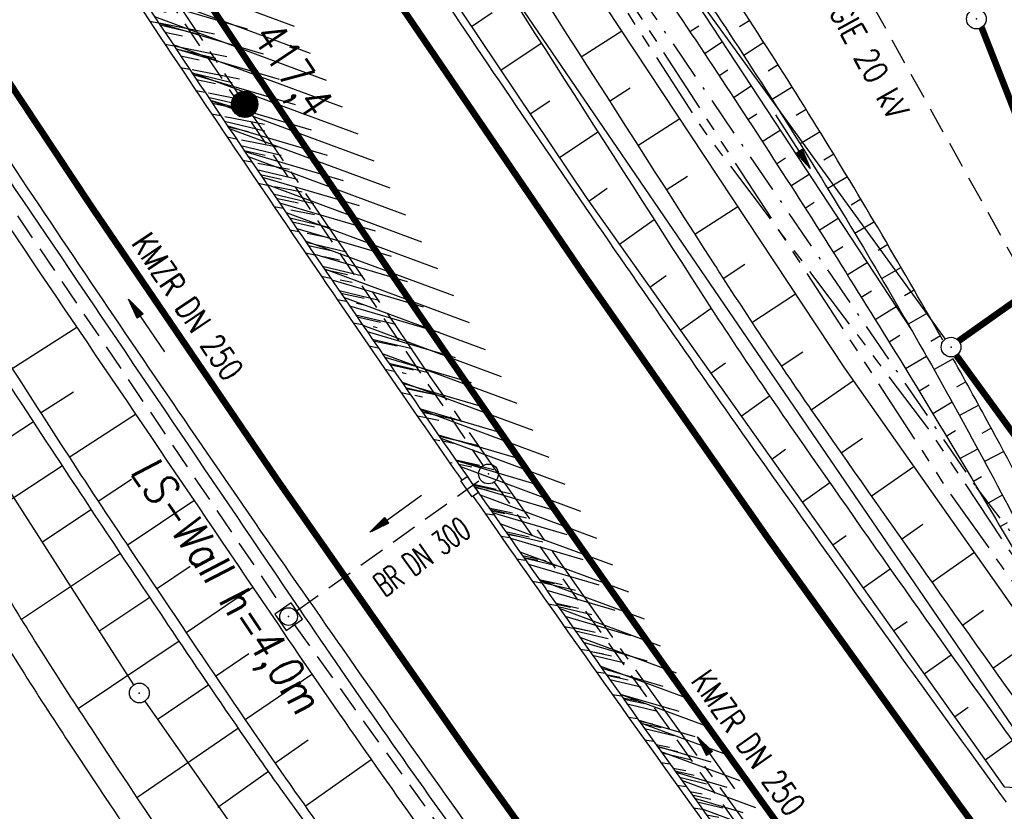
# Model space of a CAD drawing. Extents: x 447882 to 448688, y 437766 to 439043.
# Tile 21 of 121: x 448433 to 448507, y 438007 to 438067. Entities that reach past the tile are written whole.
import ezdxf
from ezdxf.enums import TextEntityAlignment as Align

# ---------------------------------------------------------------- set-up
doc = ezdxf.new("R2010")
doc.units = 0
doc.header["$LTSCALE"] = 2
doc.header["$MEASUREMENT"] = 0
for name, pattern in [('ACHSE', [5.5, 4, -0.5, 0.5, -0.5]), ('AUSGEZOGEN', [0]), ('BAB-FM2', [2.6, 1.5, -0.5, 0.1, -0.5]), ('GESTRICH-X2', [1.5, 1, -0.5]), ('PHANTOMX2', [5, 2.5, -0.5, 0.5, -0.5, 0.5, -0.5])]:
    doc.linetypes.add(name, pattern=pattern)
doc.layers.get('0').update_dxf_attribs({"linetype": 'AUSGEZOGEN'})
for name, color, linetype in [('212-GRENZL-BAB', 7, 'AUSGEZOGEN'), ('212-GRENZP-BAB', 7, 'AUSGEZOGEN'), ('ACHSETOP', 250, 'ACHSE'), ('BAB_FM', 5, 'BAB-FM2'), ('BOESCHG', 250, 'AUSGEZOGEN'), ('BW-SCHRIFT', 250, 'AUSGEZOGEN'), ('DURCHL', 200, 'GESTRICH-X2'), ('FBRTOP', 250, 'AUSGEZOGEN'), ('GRABEN', 250, 'AUSGEZOGEN'), ('HEKT_B', 250, 'CONTINUOUS'), ('KANAL', 7, 'GESTRICH-X2'), ('Lichtwellenleiter COLT', 46, 'PHANTOMX2'), ('Lichtwellenleiter GLH', 46, 'PHANTOMX2'), ('MULDE', 250, 'AUSGEZOGEN'), ('PFEIL', 7, 'CONTINUOUS'), ('PFEILTOP', 200, 'AUSGEZOGEN'), ('SCHLITZRINNE', 200, 'AUSGEZOGEN'), ('SCHSYMBOL', 200, 'AUSGEZOGEN'), ('STROMLTG', 4, 'AUSGEZOGEN'), ('TEXTO', 4, 'CONTINUOUS')]:
    doc.layers.add(name, color=color, linetype=linetype)
doc.styles.add('ROMANS', font='romans.shx', dxfattribs={"width": 0.8})

# ---------------------------------------------------------------- blocks, each defined once
blk = doc.blocks.new('*X15')
at = {"color": 0}
for p, q in [((212.234, 257.394), (213.242, 258.402)), ((212.236, 257.466), (213.169, 258.4)), ((212.237, 257.326), (213.31, 258.399)), ((212.244, 257.262), (213.373, 258.392)), ((212.244, 257.545), (213.09, 258.391)), ((212.254, 257.202), (213.434, 258.381)), ((212.261, 257.633), (213.003, 258.375)), ((212.268, 257.145), (213.491, 258.368)), ((212.284, 257.09), (213.545, 258.351)), ((212.29, 257.732), (212.903, 258.346)), ((212.303, 257.038), (213.597, 258.333)), ((212.324, 256.988), (213.647, 258.312)), ((212.343, 257.856), (212.779, 258.293)), ((212.347, 256.941), (213.694, 258.288)), ((212.372, 256.895), (213.74, 258.263)), ((212.399, 256.852), (213.783, 258.236)), ((212.428, 256.81), (213.825, 258.207)), ((212.459, 256.77), (213.865, 258.176)), ((212.492, 256.732), (213.903, 258.143)), ((212.526, 256.696), (213.939, 258.109)), ((212.563, 256.662), (213.974, 258.073)), ((212.601, 256.629), (214.006, 258.035)), ((212.64, 256.598), (214.037, 257.995)), ((212.682, 256.569), (214.066, 257.953)), ((212.726, 256.542), (214.093, 257.91)), ((212.771, 256.517), (214.119, 257.864)), ((212.819, 256.493), (214.142, 257.817)), ((212.868, 256.472), (214.163, 257.767)), ((212.92, 256.454), (214.182, 257.715)), ((212.975, 256.437), (214.198, 257.661)), ((213.032, 256.424), (214.211, 257.603)), ((213.092, 256.414), (214.222, 257.543)), ((213.156, 256.407), (214.229, 257.479)), ((213.224, 256.404), (214.232, 257.412)), ((213.296, 256.406), (214.23, 257.339)), ((213.375, 256.414), (214.222, 257.26)), ((213.463, 256.43), (214.205, 257.173)), ((213.563, 256.46), (214.176, 257.073)), ((213.686, 256.512), (214.123, 256.949))]:
    blk.add_line(p, q, dxfattribs=at)
blk = doc.blocks.new('SRMAST2')
at = {"color": 0}
blk.add_circle((0, 0), 0.999, dxfattribs=at)
blk.add_point((0, 0), dxfattribs=at)
blk.add_blockref('*X15', (-213.233, -257.403))
blk = doc.blocks.new('20')
blk.add_lwpolyline([(-0.754, -0.751), (0.754, -0.751), (0.754, 0.75), (-0.754, 0.75)], close=True)
blk.add_circle((0, 0), 0.676)
blk.add_point((0, 0))
blk = doc.blocks.new('PFEIL2')
at = {"color": 0}
for p, q in [((0.88, 0.002), (-2.401, -0.012)), ((0.881, -0.271), (0.879, 0.276)), ((0.879, 0.276), (2.429, 0.009)), ((0.911, 0.27), (0.879, 0.265)), ((0.965, 0.261), (0.879, 0.246)), ((1.019, 0.252), (0.879, 0.228)), ((1.073, 0.242), (0.879, 0.209)), ((1.127, 0.233), (0.879, 0.191)), ((1.181, 0.224), (0.879, 0.172)), ((1.235, 0.214), (0.879, 0.154)), ((1.289, 0.205), (0.879, 0.135)), ((1.343, 0.196), (0.879, 0.117)), ((1.397, 0.187), (0.879, 0.098)), ((1.451, 0.177), (0.879, 0.08)), ((1.505, 0.168), (0.879, 0.061)), ((1.559, 0.159), (0.88, 0.043)), ((1.613, 0.149), (0.88, 0.024)), ((1.668, 0.14), (0.88, 0.006)), ((1.722, 0.131), (0.88, -0.013)), ((1.776, 0.121), (0.88, -0.031)), ((1.83, 0.112), (0.88, -0.05)), ((1.884, 0.103), (0.88, -0.068)), ((1.938, 0.094), (0.88, -0.087)), ((1.992, 0.084), (0.88, -0.105)), ((2.046, 0.075), (0.88, -0.124)), ((2.1, 0.066), (0.88, -0.142)), ((2.154, 0.056), (0.88, -0.161)), ((2.208, 0.047), (0.88, -0.179)), ((2.262, 0.038), (0.881, -0.198)), ((2.316, 0.029), (0.881, -0.216)), ((2.37, 0.019), (0.881, -0.235)), ((2.424, 0.01), (0.881, -0.253)), ((2.429, 0.009), (0.881, -0.271))]:
    blk.add_line(p, q, dxfattribs=at)
blk = doc.blocks.new('GST')
at = {"color": 0}
blk.add_circle((0, 0), 0.75, dxfattribs=at)
blk.add_point((0, 0), dxfattribs=at)

msp = doc.modelspace()

# ---------------------------------------------------------------- hatches: boundary and pattern name
at = {"layer": 'SCHLITZRINNE'}
h = msp.add_hatch(dxfattribs=at)
h.set_pattern_fill('_USER', color=256, scale=1.5, angle=45, style=0, pattern_type=0)
h.set_pattern_definition([(339.6988, (448289.4614, 438343.1231), (0.5204327, 1.4068226), [])])
edge = h.paths.add_edge_path()
edge.add_arc((449904.241, 439087.127), 1777.856, 203.318125, 203.482666)
edge.add_arc((450830.09, 439489.365), 2787.308, 203.482666, 203.768673)
edge.add_arc((449457.11, 438884.705), 1287.078, 203.768673, 204.197754)
edge.add_arc((451276.919, 439702.474), 3282.184, 204.197754, 204.466449)
edge.add_arc((449906.006, 439078.682), 1776.024, 204.466449, 205.272973)
edge.add_arc((449910.816, 439080.953), 1781.344, 205.272973, 206.078292)
edge.add_arc((451264.489, 439743.474), 3288.448, 206.078292, 206.346738)
edge.add_arc((449467.425, 438853.485), 1283.076, 206.346738, 206.776498)
edge.add_arc((450802.564, 439527.226), 2778.577, 206.776498, 207.063192)
edge.add_arc((449911.383, 439071.907), 1777.817, 207.063191, 207.421606)
edge.add_arc((450110.431, 439175.179), 2002.061, 207.421606, 207.779675)
edge.add_arc((450110.948, 439175.452), 2002.646, 207.779675, 208.137692)
edge.add_arc((450111.73, 439175.87), 2003.533, 208.137692, 208.495408)
edge.add_arc((450113.785, 439176.985), 2005.87, 208.495408, 208.852916)
edge.add_arc((450109.179, 439174.448), 2000.613, 208.852916, 209.211314)
edge.add_arc((450108.358, 439173.989), 1999.672, 209.211314, 209.569796)
edge.add_arc((450107.203, 439173.333), 1998.343, 209.569796, 209.928803)
edge.add_arc((450102.314, 439170.519), 1992.703, 209.928803, 210.288319)
edge.add_arc((450111.316, 439175.777), 2003.127, 210.288319, 210.645775)
edge.add_arc((450119.743, 439180.769), 2012.922, 210.645775, 211.002361)
edge.add_arc((450119.644, 439180.71), 2012.806, 211.002361, 211.359165)
edge.add_arc((450107.59, 439173.364), 1998.691, 211.359165, 211.717226)
edge.add_arc((450101.479, 439169.587), 1991.506, 211.717226, 212.076564)
edge.add_arc((450113.556, 439177.156), 2005.759, 212.076564, 212.434624)
edge.add_arc((450112.626, 439176.565), 2004.657, 212.434624, 212.79251)
edge.add_arc((450107.744, 439173.42), 1998.85, 212.79251, 213.150917)
edge.add_arc((450108.762, 439174.085), 2000.066, 213.150917, 213.509547)
edge.add_arc((450105.418, 439171.871), 1996.056, 213.509547, 213.868537)
edge.add_arc((450110.46, 439175.254), 2002.127, 213.868537, 214.225936)
edge.add_arc((450122.838, 439183.675), 2017.098, 214.225936, 214.582007)
edge.add_arc((450116.672, 439179.424), 2009.609, 214.582007, 214.939825)
edge.add_arc((450097.028, 439165.7), 1985.645, 214.939825, 215.299796)
edge.add_arc((450097.522, 439166.05), 1986.251, 215.299796, 215.6597)
edge.add_arc((450116.045, 439179.34), 2009.049, 215.6597, 216.017557)
edge.add_arc((450123.924, 439185.069), 2018.791, 216.017557, 216.373476)
edge.add_arc((450109.338, 439174.325), 2000.675, 216.373476, 216.722463)
edge.add_arc((451276.919, 439702.474), 3282.684, 204.280788, 204.466449)
edge.add_arc((449906.006, 439078.682), 1776.524, 204.466449, 205.272973)
edge.add_arc((449910.816, 439080.953), 1781.844, 205.272973, 206.01164)
h = msp.add_hatch(dxfattribs=at)
h.set_pattern_fill('_USER', color=256, scale=1.5, angle=45, style=0, pattern_type=0)
h.set_pattern_definition([(343.61786, (448348.5706, 438224.3388), (0.423064, 1.439103), [])])
edge = h.paths.add_edge_path()
edge.add_arc((449904.241, 439087.127), 1777.856, 203.318125, 203.482666)
edge.add_arc((450830.09, 439489.365), 2787.308, 203.482666, 203.768673)
edge.add_arc((449457.11, 438884.705), 1287.078, 203.768673, 204.197754)
edge.add_arc((451276.919, 439702.474), 3282.184, 204.197754, 204.466449)
edge.add_arc((449906.006, 439078.682), 1776.024, 204.466449, 205.272973)
edge.add_arc((449910.816, 439080.953), 1781.344, 205.272973, 206.078292)
edge.add_arc((451264.489, 439743.474), 3288.448, 206.078292, 206.346738)
edge.add_arc((449467.425, 438853.485), 1283.076, 206.346738, 206.776498)
edge.add_arc((450802.564, 439527.226), 2778.577, 206.776498, 207.063192)
edge.add_arc((449911.383, 439071.907), 1777.817, 207.063191, 207.421606)
edge.add_arc((450110.431, 439175.179), 2002.061, 207.421606, 207.779675)
edge.add_arc((450110.948, 439175.452), 2002.646, 207.779675, 208.137692)
edge.add_arc((450111.73, 439175.87), 2003.533, 208.137692, 208.495408)
edge.add_arc((450113.785, 439176.985), 2005.87, 208.495408, 208.852916)
edge.add_arc((450109.179, 439174.448), 2000.613, 208.852916, 209.211314)
edge.add_arc((450108.358, 439173.989), 1999.672, 209.211314, 209.569796)
edge.add_arc((450107.203, 439173.333), 1998.343, 209.569796, 209.928803)
edge.add_arc((450102.314, 439170.519), 1992.703, 209.928803, 210.288319)
edge.add_arc((450111.316, 439175.777), 2003.127, 210.288319, 210.645775)
edge.add_arc((450119.743, 439180.769), 2012.922, 210.645775, 211.002361)
edge.add_arc((450119.644, 439180.71), 2012.806, 211.002361, 211.359165)
edge.add_arc((450107.59, 439173.364), 1998.691, 211.359165, 211.717226)
edge.add_arc((450101.479, 439169.587), 1991.506, 211.717226, 212.076564)
edge.add_arc((450113.556, 439177.156), 2005.759, 212.076564, 212.434624)
edge.add_arc((450112.626, 439176.565), 2004.657, 212.434624, 212.79251)
edge.add_arc((450107.744, 439173.42), 1998.85, 212.79251, 213.150917)
edge.add_arc((450108.762, 439174.085), 2000.066, 213.150917, 213.509547)
edge.add_arc((450105.418, 439171.871), 1996.056, 213.509547, 213.868537)
edge.add_arc((450110.46, 439175.254), 2002.127, 213.868537, 214.225936)
edge.add_arc((450122.838, 439183.675), 2017.098, 214.225936, 214.582007)
edge.add_arc((450116.672, 439179.424), 2009.609, 214.582007, 214.939825)
edge.add_arc((450097.028, 439165.7), 1985.645, 214.939825, 215.299796)
edge.add_arc((450097.522, 439166.05), 1986.251, 215.299796, 215.6597)
edge.add_arc((450116.045, 439179.34), 2009.049, 215.6597, 216.017557)
edge.add_arc((450123.924, 439185.069), 2018.791, 216.017557, 216.373476)
edge.add_arc((450109.338, 439174.325), 2000.675, 216.373476, 216.722463)
edge.add_arc((450110.431, 439175.179), 2002.561, 207.683894, 207.779675)
edge.add_arc((450110.948, 439175.452), 2003.146, 207.779675, 208.137692)
edge.add_arc((450111.73, 439175.87), 2004.033, 208.137692, 208.495408)
edge.add_arc((450113.785, 439176.985), 2006.37, 208.495408, 208.852916)
edge.add_arc((450109.179, 439174.448), 2001.113, 208.852916, 209.211314)
edge.add_arc((450108.358, 439173.989), 2000.172, 209.211314, 209.369037)
h = msp.add_hatch(dxfattribs=at)
h.set_pattern_fill('_USER,_O', color=256, scale=1.5, angle=45, pattern_type=0)
h.set_pattern_definition([(346.6471, (448402.703, 438130.2319), (0.3464215, 1.459449), [])])
edge = h.paths.add_edge_path()
edge.add_arc((449904.241, 439087.127), 1777.856, 203.318125, 203.482666)
edge.add_arc((450830.09, 439489.365), 2787.308, 203.482666, 203.768673)
edge.add_arc((449457.11, 438884.705), 1287.078, 203.768673, 204.197754)
edge.add_arc((451276.919, 439702.474), 3282.184, 204.197754, 204.466449)
edge.add_arc((449906.006, 439078.682), 1776.024, 204.466449, 205.272973)
edge.add_arc((449910.816, 439080.953), 1781.344, 205.272973, 206.078292)
edge.add_arc((451264.489, 439743.474), 3288.448, 206.078292, 206.346738)
edge.add_arc((449467.425, 438853.485), 1283.076, 206.346738, 206.776498)
edge.add_arc((450802.564, 439527.226), 2778.577, 206.776498, 207.063192)
edge.add_arc((449911.383, 439071.907), 1777.817, 207.063191, 207.421606)
edge.add_arc((450110.431, 439175.179), 2002.061, 207.421606, 207.779675)
edge.add_arc((450110.948, 439175.452), 2002.646, 207.779675, 208.137692)
edge.add_arc((450111.73, 439175.87), 2003.533, 208.137692, 208.495408)
edge.add_arc((450113.785, 439176.985), 2005.87, 208.495408, 208.852916)
edge.add_arc((450109.179, 439174.448), 2000.613, 208.852916, 209.211314)
edge.add_arc((450108.358, 439173.989), 1999.672, 209.211314, 209.569796)
edge.add_arc((450107.203, 439173.333), 1998.343, 209.569796, 209.928803)
edge.add_arc((450102.314, 439170.519), 1992.703, 209.928803, 210.288319)
edge.add_arc((450111.316, 439175.777), 2003.127, 210.288319, 210.645775)
edge.add_arc((450119.743, 439180.769), 2012.922, 210.645775, 211.002361)
edge.add_arc((450119.644, 439180.71), 2012.806, 211.002361, 211.359165)
edge.add_arc((450107.59, 439173.364), 1998.691, 211.359165, 211.717226)
edge.add_arc((450101.479, 439169.587), 1991.506, 211.717226, 212.076564)
edge.add_arc((450113.556, 439177.156), 2005.759, 212.076564, 212.434624)
edge.add_arc((450112.626, 439176.565), 2004.657, 212.434624, 212.79251)
edge.add_arc((450107.744, 439173.42), 1998.85, 212.79251, 213.150917)
edge.add_arc((450108.762, 439174.085), 2000.066, 213.150917, 213.509547)
edge.add_arc((450105.418, 439171.871), 1996.056, 213.509547, 213.868537)
edge.add_arc((450110.46, 439175.254), 2002.127, 213.868537, 214.225936)
edge.add_arc((450122.838, 439183.675), 2017.098, 214.225936, 214.582007)
edge.add_arc((450116.672, 439179.424), 2009.609, 214.582007, 214.939825)
edge.add_arc((450097.028, 439165.7), 1985.645, 214.939825, 215.299796)
edge.add_arc((450097.522, 439166.05), 1986.251, 215.299796, 215.6597)
edge.add_arc((450116.045, 439179.34), 2009.049, 215.6597, 216.017557)
edge.add_arc((450123.924, 439185.069), 2018.791, 216.017557, 216.373476)
edge.add_arc((450109.338, 439174.325), 2000.675, 216.373476, 216.722463)
edge.add_arc((450119.644, 439180.71), 2013.306, 211.128908, 211.359165)
edge.add_arc((450107.59, 439173.364), 1999.191, 211.359165, 211.717226)
edge.add_arc((450101.479, 439169.587), 1992.006, 211.717226, 212.076564)
edge.add_arc((450113.556, 439177.156), 2006.259, 212.076564, 212.234447)
h = msp.add_hatch(dxfattribs=at)
h.set_pattern_fill('_USER,_O', color=256, scale=1.5, angle=45, pattern_type=0)
h.set_pattern_definition([(347.6119, (448421.49, 438100.1306), (0.321798, 1.4650754), [])])
edge = h.paths.add_edge_path()
edge.add_arc((449904.241, 439087.127), 1777.856, 203.318125, 203.482666)
edge.add_arc((450830.09, 439489.365), 2787.308, 203.482666, 203.768673)
edge.add_arc((449457.11, 438884.705), 1287.078, 203.768673, 204.197754)
edge.add_arc((451276.919, 439702.474), 3282.184, 204.197754, 204.466449)
edge.add_arc((449906.006, 439078.682), 1776.024, 204.466449, 205.272973)
edge.add_arc((449910.816, 439080.953), 1781.344, 205.272973, 206.078292)
edge.add_arc((451264.489, 439743.474), 3288.448, 206.078292, 206.346738)
edge.add_arc((449467.425, 438853.485), 1283.076, 206.346738, 206.776498)
edge.add_arc((450802.564, 439527.226), 2778.577, 206.776498, 207.063192)
edge.add_arc((449911.383, 439071.907), 1777.817, 207.063191, 207.421606)
edge.add_arc((450110.431, 439175.179), 2002.061, 207.421606, 207.779675)
edge.add_arc((450110.948, 439175.452), 2002.646, 207.779675, 208.137692)
edge.add_arc((450111.73, 439175.87), 2003.533, 208.137692, 208.495408)
edge.add_arc((450113.785, 439176.985), 2005.87, 208.495408, 208.852916)
edge.add_arc((450109.179, 439174.448), 2000.613, 208.852916, 209.211314)
edge.add_arc((450108.358, 439173.989), 1999.672, 209.211314, 209.569796)
edge.add_arc((450107.203, 439173.333), 1998.343, 209.569796, 209.928803)
edge.add_arc((450102.314, 439170.519), 1992.703, 209.928803, 210.288319)
edge.add_arc((450111.316, 439175.777), 2003.127, 210.288319, 210.645775)
edge.add_arc((450119.743, 439180.769), 2012.922, 210.645775, 211.002361)
edge.add_arc((450119.644, 439180.71), 2012.806, 211.002361, 211.359165)
edge.add_arc((450107.59, 439173.364), 1998.691, 211.359165, 211.717226)
edge.add_arc((450101.479, 439169.587), 1991.506, 211.717226, 212.076564)
edge.add_arc((450113.556, 439177.156), 2005.759, 212.076564, 212.434624)
edge.add_arc((450112.626, 439176.565), 2004.657, 212.434624, 212.79251)
edge.add_arc((450107.744, 439173.42), 1998.85, 212.79251, 213.150917)
edge.add_arc((450108.762, 439174.085), 2000.066, 213.150917, 213.509547)
edge.add_arc((450105.418, 439171.871), 1996.056, 213.509547, 213.868537)
edge.add_arc((450110.46, 439175.254), 2002.127, 213.868537, 214.225936)
edge.add_arc((450122.838, 439183.675), 2017.098, 214.225936, 214.582007)
edge.add_arc((450116.672, 439179.424), 2009.609, 214.582007, 214.939825)
edge.add_arc((450097.028, 439165.7), 1985.645, 214.939825, 215.299796)
edge.add_arc((450097.522, 439166.05), 1986.251, 215.299796, 215.6597)
edge.add_arc((450116.045, 439179.34), 2009.049, 215.6597, 216.017557)
edge.add_arc((450123.924, 439185.069), 2018.791, 216.017557, 216.373476)
edge.add_arc((450109.338, 439174.325), 2000.675, 216.373476, 216.722463)
edge.add_arc((450113.556, 439177.156), 2006.259, 212.277367, 212.434624)
edge.add_arc((450112.626, 439176.565), 2005.157, 212.434624, 212.79251)
edge.add_arc((450107.744, 439173.42), 1999.35, 212.79251, 213.090756)
h = msp.add_hatch(dxfattribs=at)
h.set_pattern_fill('_USER,_O', color=256, scale=1.5, angle=45, pattern_type=0)
h.set_pattern_definition([(348.87313, (448443.181, 438066.7889), (0.289473, 1.4718034), [])])
edge = h.paths.add_edge_path()
edge.add_arc((449904.241, 439087.127), 1777.856, 203.318125, 203.482666)
edge.add_arc((450830.09, 439489.365), 2787.308, 203.482666, 203.768673)
edge.add_arc((449457.11, 438884.705), 1287.078, 203.768673, 204.197754)
edge.add_arc((451276.919, 439702.474), 3282.184, 204.197754, 204.466449)
edge.add_arc((449906.006, 439078.682), 1776.024, 204.466449, 205.272973)
edge.add_arc((449910.816, 439080.953), 1781.344, 205.272973, 206.078292)
edge.add_arc((451264.489, 439743.474), 3288.448, 206.078292, 206.346738)
edge.add_arc((449467.425, 438853.485), 1283.076, 206.346738, 206.776498)
edge.add_arc((450802.564, 439527.226), 2778.577, 206.776498, 207.063192)
edge.add_arc((449911.383, 439071.907), 1777.817, 207.063191, 207.421606)
edge.add_arc((450110.431, 439175.179), 2002.061, 207.421606, 207.779675)
edge.add_arc((450110.948, 439175.452), 2002.646, 207.779675, 208.137692)
edge.add_arc((450111.73, 439175.87), 2003.533, 208.137692, 208.495408)
edge.add_arc((450113.785, 439176.985), 2005.87, 208.495408, 208.852916)
edge.add_arc((450109.179, 439174.448), 2000.613, 208.852916, 209.211314)
edge.add_arc((450108.358, 439173.989), 1999.672, 209.211314, 209.569796)
edge.add_arc((450107.203, 439173.333), 1998.343, 209.569796, 209.928803)
edge.add_arc((450102.314, 439170.519), 1992.703, 209.928803, 210.288319)
edge.add_arc((450111.316, 439175.777), 2003.127, 210.288319, 210.645775)
edge.add_arc((450119.743, 439180.769), 2012.922, 210.645775, 211.002361)
edge.add_arc((450119.644, 439180.71), 2012.806, 211.002361, 211.359165)
edge.add_arc((450107.59, 439173.364), 1998.691, 211.359165, 211.717226)
edge.add_arc((450101.479, 439169.587), 1991.506, 211.717226, 212.076564)
edge.add_arc((450113.556, 439177.156), 2005.759, 212.076564, 212.434624)
edge.add_arc((450112.626, 439176.565), 2004.657, 212.434624, 212.79251)
edge.add_arc((450107.744, 439173.42), 1998.85, 212.79251, 213.150917)
edge.add_arc((450108.762, 439174.085), 2000.066, 213.150917, 213.509547)
edge.add_arc((450105.418, 439171.871), 1996.056, 213.509547, 213.868537)
edge.add_arc((450110.46, 439175.254), 2002.127, 213.868537, 214.225936)
edge.add_arc((450122.838, 439183.675), 2017.098, 214.225936, 214.582007)
edge.add_arc((450116.672, 439179.424), 2009.609, 214.582007, 214.939825)
edge.add_arc((450097.028, 439165.7), 1985.645, 214.939825, 215.299796)
edge.add_arc((450097.522, 439166.05), 1986.251, 215.299796, 215.6597)
edge.add_arc((450116.045, 439179.34), 2009.049, 215.6597, 216.017557)
edge.add_arc((450123.924, 439185.069), 2018.791, 216.017557, 216.373476)
edge.add_arc((450109.338, 439174.325), 2000.675, 216.373476, 216.722463)
edge.add_arc((450107.744, 439173.42), 1999.35, 213.133824, 213.150917)
edge.add_arc((450108.762, 439174.085), 2000.566, 213.150917, 213.509547)
edge.add_arc((450105.418, 439171.871), 1996.556, 213.509547, 213.868537)
edge.add_arc((450110.46, 439175.254), 2002.627, 213.868537, 214.225936)
edge.add_arc((450122.838, 439183.675), 2017.598, 214.225936, 214.582007)
edge.add_arc((450116.672, 439179.424), 2010.109, 214.582007, 214.805817)

# ---------------------------------------------------------------- linework, layer by layer
at = {"layer": '212-GRENZL-BAB'}
msp.add_line((448476.76, 438078.783), (448502.91, 438042.767), dxfattribs=at)
at = {"layer": '212-GRENZL-BAB', "flags": 128}
for points in [[(448512.937, 438006.129), (448467.405, 438072.847)], [(448441.305, 438016.522), (448410.025, 438065.299)], [(448442.14, 438015.275), (448458.801, 437991.425)]]:
    msp.add_lwpolyline(points, dxfattribs=at)
at = {"layer": '212-GRENZL-BAB', "const_width": 0.5, "flags": 128}
for points in [[(448505.663, 438066.441), (448512.326, 438049.468)], [(448503.931, 438042.633), (448511.988, 438048.336)], [(448503.755, 438041.519), (448518.988, 438020.617)]]:
    msp.add_lwpolyline(points, dxfattribs=at)
at = {"layer": 'ACHSETOP', "flags": 128}
msp.add_lwpolyline([(448115.396, 438985.501), (448118.194, 438967.918), (448126.051, 438918.539), (448129.98, 438893.849), (448133.908, 438869.16), (448135.229, 438860.857), (448137.904, 438844.482), (448142.192, 438819.853), (448146.786, 438795.279), (448151.688, 438770.764), (448156.896, 438746.313), (448162.408, 438721.928), (448168.226, 438697.615), (448174.346, 438673.376), (448180.77, 438649.215), (448187.494, 438625.137), (448194.519, 438601.144), (448201.844, 438577.241), (448209.467, 438553.432), (448217.386, 438529.72), (448225.602, 438506.108), (448234.112, 438482.601), (448242.915, 438459.203), (448252.01, 438435.916), (448261.395, 438412.745), (448271.069, 438389.693), (448281.031, 438366.763), (448291.278, 438343.96), (448312.624, 438298.747), (448323.719, 438276.344), (448335.093, 438254.082), (448346.745, 438231.963), (448358.672, 438209.992), (448370.873, 438188.171), (448383.346, 438166.505), (448396.089, 438144.997), (448409.099, 438123.649), (448422.375, 438102.466), (448435.915, 438081.45), (448449.717, 438060.605), (448463.778, 438039.935), (448478.096, 438019.441), (448492.67, 437999.129), (448507.496, 437979), (448522.573, 437959.057), (448537.897, 437939.305), (448542.929, 437932.984)], dxfattribs=at)
at = {"layer": 'BAB_FM'}
msp.add_lwpolyline([(448222.462, 438623.243), (448223.249, 438620.347), (448227.896, 438606.563), (448242.688, 438558.79), (448258.727, 438512.64), (448276.481, 438464.631), (448293.822, 438421.065), (448313.437, 438376.629), (448333.233, 438332.82), (448355.847, 438285.799), (448376.775, 438242.437), (448401.484, 438196.645), (448423.566, 438156.337), (448448.852, 438114.338), (448476.368, 438073.776), (448505.231, 438031.544), (448523.44, 438007.891), (448529.193, 437999.501), (448545.843, 437975.575), (448566.77, 437952.415), (448573.967, 437944.073)], dxfattribs=at)
at = {"layer": 'BOESCHG'}
for p, q in [((448466.93, 438066.519), (448468.499, 438067.57)), ((448483.518, 438066.12), (448484.194, 438066.571)), ((448488.06, 438066.972), (448487.287, 438066.473)), ((448475.256, 438064.219), (448478.34, 438066.192)), ((448469.158, 438063.196), (448472.223, 438065.251)), ((448484.626, 438064.455), (448485.97, 438065.347)), ((448489.142, 438065.29), (448487.605, 438064.306)), ((448490.216, 438063.603), (448489.452, 438063.118)), ((448485.73, 438062.787), (448486.4, 438063.229)), ((448486.83, 438061.117), (448488.169, 438061.996)), ((448491.283, 438061.911), (448489.762, 438060.956)), ((448477.412, 438060.849), (448478.978, 438061.852)), ((448471.385, 438059.874), (448472.882, 438060.877)), ((448487.925, 438059.443), (448488.597, 438059.882)), ((448492.343, 438060.215), (448491.586, 438059.745)), ((448479.568, 438057.48), (448482.75, 438059.518)), ((448473.612, 438056.551), (448476.535, 438058.511)), ((448489.015, 438057.767), (448490.368, 438058.645)), ((448493.396, 438058.514), (448491.889, 438057.587)), ((448494.441, 438056.809), (448493.691, 438056.352)), ((448490.102, 438056.087), (448490.785, 438056.528)), ((448481.725, 438054.112), (448483.34, 438055.146)), ((448491.184, 438054.405), (448492.568, 438055.293)), ((448495.478, 438055.099), (448493.985, 438054.198)), ((448475.847, 438053.234), (448477.245, 438054.226)), ((448492.262, 438052.721), (448492.965, 438053.169)), ((448496.508, 438053.385), (448495.765, 438052.94)), ((448483.882, 438050.744), (448487.161, 438052.844)), ((448478.161, 438049.971), (448480.803, 438051.845)), ((448493.335, 438051.033), (448494.768, 438051.942)), ((448497.531, 438051.666), (448496.049, 438050.789)), ((448498.547, 438049.943), (448497.808, 438049.51)), ((448494.404, 438049.343), (448495.136, 438049.804)), ((448486.042, 438047.377), (448487.7, 438048.448)), ((448495.469, 438047.65), (448496.968, 438048.59)), ((448499.554, 438048.216), (448498.082, 438047.361)), ((448480.475, 438046.708), (448481.719, 438047.591)), ((448488.231, 438044.029), (448491.54, 438046.218)), ((448496.529, 438045.954), (448497.298, 438046.433)), ((448500.555, 438046.484), (448499.821, 438046.062)), ((448482.789, 438043.446), (448485.132, 438045.108)), ((448497.585, 438044.255), (448499.168, 438045.237)), ((448501.548, 438044.748), (448500.083, 438043.915)), ((448432.057, 438040.533), (448436.959, 438043.67)), ((448498.636, 438042.554), (448499.452, 438043.057)), ((448502.533, 438043.007), (448501.802, 438042.596)), ((448490.457, 438040.705), (448492.089, 438041.811)), ((448485.103, 438040.183), (448486.219, 438040.975)), ((448499.876, 438040.534), (448501.477, 438041.469)), ((448503.511, 438041.263), (448502.052, 438040.45)), ((448499.683, 438040.85), (448499.685, 438040.851)), ((448492.718, 438037.406), (448495.93, 438039.634)), ((448504.481, 438039.514), (448503.753, 438039.112)), ((448434.218, 438037.166), (448436.705, 438038.768)), ((448500.725, 438039.143), (448500.726, 438039.143)), ((448500.918, 438038.827), (448501.68, 438039.29)), ((448487.417, 438036.92), (448489.573, 438038.45)), ((448501.955, 438037.117), (448503.424, 438037.992)), ((448501.764, 438037.434), (448501.765, 438037.435)), ((448505.444, 438037.761), (448503.99, 438036.966)), ((448433.677, 438036.495), (448430.103, 438034.15)), ((448436.388, 438033.807), (448441.421, 438037.076)), ((448502.797, 438035.721), (448502.798, 438035.722)), ((448502.988, 438035.404), (448503.687, 438035.824)), ((448506.399, 438036.003), (448505.672, 438035.611)), ((448495.002, 438034.122), (448496.614, 438035.246)), ((448489.731, 438033.658), (448490.788, 438034.408)), ((448504.017, 438033.689), (448505.369, 438034.439)), ((448507.346, 438034.242), (448505.895, 438033.465)), ((448503.827, 438034.007), (448503.828, 438034.008)), ((448435.875, 438033.153), (448428.591, 438028.353)), ((448497.293, 438030.843), (448500.523, 438033.104)), ((448438.579, 438030.46), (448441.109, 438032.129)), ((448504.851, 438032.289), (448504.852, 438032.29)), ((448505.041, 438031.971), (448505.669, 438032.344)), ((448492.045, 438030.395), (448494.132, 438031.875)), ((448440.793, 438027.129), (448445.858, 438030.52)), ((448505.872, 438030.569), (448505.873, 438030.57)), ((448506.06, 438030.25), (448507.243, 438030.94)), ((448438.079, 438029.816), (448434.372, 438027.361)), ((448499.591, 438027.569), (448501.205, 438028.704)), ((448506.888, 438028.846), (448506.888, 438028.847)), ((448507.075, 438028.527), (448507.625, 438028.849)), ((448494.359, 438027.132), (448495.392, 438027.865)), ((448440.291, 438026.483), (448432.758, 438021.472)), ((448501.895, 438024.3), (448505.115, 438026.575)), ((448443.022, 438023.807), (448445.558, 438025.513)), ((448496.673, 438023.87), (448498.725, 438025.325)), ((448445.258, 438020.49), (448450.331, 438023.916)), ((448442.51, 438023.154), (448438.701, 438020.61)), ((448504.207, 438021.035), (448505.81, 438022.173)), ((448498.987, 438020.607), (448500.01, 438021.332)), ((448506.526, 438017.776), (448509.708, 438020.045)), ((448444.736, 438019.831), (448437.074, 438014.677)), ((448447.5, 438017.178), (448450.034, 438018.896)), ((448501.301, 438017.344), (448503.347, 438018.795)), ((448449.748, 438013.869), (448454.817, 438017.321)), ((448446.976, 438016.517), (448443.138, 438013.909)), ((448503.615, 438014.082), (448504.642, 438014.809)), ((448449.232, 438013.214), (448441.533, 438007.927)), ((448452.01, 438010.57), (448454.535, 438012.321)), ((448505.929, 438010.819), (448507.996, 438012.285)), ((448454.307, 438007.295), (448459.312, 438010.846)), ((448451.518, 438009.932), (448447.673, 438007.203))]:
    msp.add_line(p, q, dxfattribs=at)
at = {"layer": 'BOESCHG', "flags": 128}
msp.add_lwpolyline([(448293.458, 438385.655), (448293.831, 438384.961), (448295.352, 438379.048), (448296.393, 438375.098), (448322.116, 438319.367), (448340.903, 438281.106), (448380.291, 438206.987), (448403.024, 438167.48), (448450.048, 438091.708), (448475.642, 438053.524), (448507.383, 438008.771), (448509.104, 438008.667)], dxfattribs=at)
at = {"layer": 'BOESCHG'}
msp.add_lwpolyline([(448514.329, 438013.476), (448495.28, 438040.558), (448473.959, 438072.821), (448470.92, 438075.798), (448457.621, 438095.59), (448443.043, 438118.882), (448420.798, 438154.612), (448390.866, 438207.356), (448367.764, 438251.436), (448352.61, 438282.496), (448337.618, 438313.092), (448323.024, 438344.282), (448316.391, 438361.581)], dxfattribs=at)
at = {"layer": 'BOESCHG', "flags": 128}
for points in [[(448379.349, 438127.959, -0.000261), (448391.578, 438107.504, -0.000529), (448397.599, 438097.397, -0.000088), (448414.225, 438069.409, 0.000498), (448417.178, 438064.446, 0.005422), (448424.455, 438052.543, 0.003603), (448435.728, 438034.827, 0.004021), (448440.725, 438027.233, 0.002111), (448450.417, 438012.889, 0.006524), (448455.937, 438005.017, 0.001802), (448476.395, 437976.85, 0.012201), (448477.526, 437975.38, 0.002652), (448482.929, 437968.778)], [(448482.122, 437967.893, -0.000944), (448476.91, 437974.806, -0.004303), (448475.783, 437976.334, -0.00062), (448452.409, 438008.685, -0.005394), (448449.768, 438012.434, -0.00315), (448443.887, 438021.093, -0.002068), (448435.071, 438034.372, -0.002776), (448423.085, 438052.809, -0.004709), (448416.183, 438063.782, -0.003954), (448415.535, 438064.852, -0.000133), (448396.591, 438096.746, -0.003573), (448390.613, 438106.983, -0.001784), (448378.861, 438127.61)]]:
    msp.add_lwpolyline(points, format="xyb", dxfattribs=at)
at = {"layer": 'BOESCHG'}
for points in [[(448502.713, 438042.686, 0.001113), (448501.701, 438044.476, 0.010371), (448491.896, 438060.931, 0.010371), (448481.417, 438076.965)], [(448477.914, 438074.402, -0.006216), (448488.572, 438058.451, -0.006216), (448498.831, 438042.239, -0.003046)], [(448498.831, 438042.239, -0.003046), (448503.71, 438034.203, -0.003046), (448508.491, 438026.108)], [(448511.038, 438027.195, 0.005317), (448506.461, 438035.885, 0.003341), (448503.492, 438041.294, 0.010371)]]:
    msp.add_lwpolyline(points, format="xyb", dxfattribs=at)
at = {"layer": 'DURCHL'}
msp.add_line((448453.656, 438022.125), (448467.625, 438032.094), dxfattribs=at)
at = {"layer": 'FBRTOP'}
for points in [[(448131.684, 438991.32, -0.000001), (448134.983, 438970.589, -0.000001), (448138.911, 438945.9, 0.000002), (448142.84, 438921.21, 0.000007)], [(448368.45, 438157.805, 0.00156), (448374.835, 438146.952, 0.001556), (448381.303, 438136.112, 0.001557), (448387.842, 438125.306, 0.001562), (448394.425, 438114.58, 0.001568), (448401.075, 438103.895, 0.001562), (448407.816, 438093.214, 0.001562), (448414.616, 438082.586, 0.001564), (448421.472, 438072.017, 0.001565), (448428.404, 438061.477, 0.001566), (448435.394, 438050.992, 0.001559), (448442.439, 438040.565, 0.001554), (448449.576, 438030.144, 0.001561), (448456.786, 438019.755, 0.001571), (448464.017, 438009.473, 0.00157), (448471.314, 437999.235, 0.001561)], [(448410.661, 438153.753, 0.001557), (448417.089, 438143.131, 0.001562), (448423.56, 438132.587, 0.001568), (448430.097, 438122.083, 0.001562), (448436.723, 438111.584, 0.001562), (448443.408, 438101.137, 0.001564), (448450.148, 438090.747, 0.001565), (448456.962, 438080.386, 0.001566), (448463.833, 438070.079, 0.001559), (448470.759, 438059.829, 0.001554), (448477.774, 438049.584, 0.001561), (448484.862, 438039.372, 0.001571), (448491.971, 438029.265, 0.00157), (448499.143, 438019.201, 0.001561), (448506.421, 438009.126, 0.000234), (448507.524, 438007.61, 0.00156)]]:
    msp.add_lwpolyline(points, format="xyb", dxfattribs=at)
at = {"layer": 'FBRTOP', "const_width": 0.5}
for points in [[(448117.312, 438986.185, -0.000001), (448120.169, 438968.232, -0.000001), (448124.098, 438943.543, 0.000002), (448128.026, 438918.853, 0.000007)], [(448391.397, 438156.764, 0.001556), (448397.803, 438146.027, 0.001557), (448404.28, 438135.325, 0.001562), (448410.8, 438124.7, 0.001568), (448417.387, 438114.118, 0.001562), (448424.063, 438103.539, 0.001562), (448430.798, 438093.012, 0.001564), (448437.589, 438082.544, 0.001565), (448444.454, 438072.105, 0.001566), (448451.378, 438061.72, 0.001559), (448458.356, 438051.392, 0.001554), (448465.425, 438041.07, 0.001561), (448472.566, 438030.78, 0.001571), (448479.728, 438020.597, 0.00157), (448486.955, 438010.457, 0.001561), (448494.288, 438000.305, 0.001553)]]:
    msp.add_lwpolyline(points, format="xyb", dxfattribs=at)
for points in [[(448238.796, 438510.791), (448247.246, 438487.449), (448255.988, 438464.215), (448265.019, 438441.091), (448274.338, 438418.082), (448283.944, 438395.191), (448293.837, 438372.422), (448303.994, 438349.818), (448325.228, 438304.843), (448336.226, 438282.636), (448347.52, 438260.53), (448359.091, 438238.565), (448370.934, 438216.748), (448383.05, 438195.08), (448395.435, 438173.566), (448408.089, 438152.208), (448421.008, 438131.009), (448434.191, 438109.975), (448447.636, 438089.106), (448461.342, 438068.407), (448475.305, 438047.882), (448489.522, 438027.531), (448503.994, 438007.361), (448518.716, 437987.373)], [(448212.408, 438501.425), (448220.978, 438477.753), (448229.842, 438454.191), (448239.001, 438430.741), (448248.452, 438407.408), (448258.194, 438384.195), (448268.225, 438361.104), (448278.562, 438338.102), (448300.02, 438292.651), (448311.212, 438270.052), (448322.666, 438247.634), (448334.399, 438225.361), (448346.41, 438203.236), (448358.696, 438181.262), (448371.257, 438159.444), (448384.089, 438137.786), (448397.19, 438116.289), (448410.559, 438094.957), (448424.194, 438073.794), (448438.092, 438052.803), (448452.251, 438031.988), (448466.67, 438011.351), (448481.346, 437990.897)]]:
    msp.add_lwpolyline(points, dxfattribs=at)
at = {"layer": 'GRABEN', "flags": 128}
msp.add_lwpolyline([(448478.818, 438076.243), (448500.411, 438043.343)], dxfattribs=at)
msp.add_lwpolyline([(448479.319, 438076.573, -0.011417), (448490.244, 438060.199, -0.011417), (448500.411, 438043.343, -0.005405), (448504.954, 438035.205, -0.005405), (448509.319, 438026.97)], format="xyb", dxfattribs=at)
at = {"layer": 'KANAL'}
for p, q in [((448435.094, 438081.625), (448467.813, 438033.156)), ((448415.656, 438076.969), (448452.625, 438022.313)), ((448453.656, 438022.125), (448467.625, 438032.094)), ((448468.656, 438031.906), (448500.25, 437987.344)), ((448453.469, 438021.094), (448491.156, 437968.594))]:
    msp.add_line(p, q, dxfattribs=at)
at = {"layer": 'Lichtwellenleiter COLT', "flags": 128}
msp.add_lwpolyline([(448141.849, 438994.952), (448144.197, 438979.769), (448153.622, 438912.712), (448156.265, 438894.982), (448169.884, 438821.471), (448188.412, 438734.18), (448198.381, 438692.776), (448214.836, 438641.202), (448220.684, 438619.941), (448236.402, 438573.333), (448238.967, 438560.543), (448246.794, 438537.893), (448271.301, 438467.849), (448288.707, 438424.893), (448294.328, 438414.962), (448298.993, 438403.538), (448304.401, 438393.178), (448327.471, 438339.568), (448344.22, 438304.231), (448364.677, 438262.224), (448390.821, 438212.119), (448394.883, 438204.335), (448414.025, 438170.367), (448451.889, 438109.113), (448451.889, 438109.113), (448484.591, 438058.555), (448501.754, 438035.754), (448517.385, 438012.314), (448522.169, 438004.419), (448531.095, 437990.206), (448539.581, 437979.516), (448546.506, 437970.68), (448549.232, 437965.9), (448553.091, 437959.912), (448553.091, 437959.912), (448567.49, 437941.759)], dxfattribs=at)
at = {"layer": 'Lichtwellenleiter GLH', "flags": 128}
msp.add_lwpolyline([(448142.362, 438995.135), (448147.845, 438959.605), (448154.416, 438910.712), (448156.069, 438898.826), (448157.904, 438888.528), (448166.44, 438840.088), (448182.535, 438758.007), (448182.535, 438758.007), (448220.528, 438619.852), (448220.528, 438619.852), (448251.776, 438521.828), (448258.371, 438500.826), (448277.714, 438449.883), (448291.783, 438420.412), (448294.172, 438414.873), (448298.837, 438403.449), (448304.245, 438393.089), (448345.197, 438302.363), (448381.312, 438230.112), (448415.11, 438168.314), (448419.911, 438160.49), (448420.725, 438158.165), (448503.055, 438031.342), (448522.169, 438004.419), (448532.905, 437989.335), (448539.667, 437979.777), (448549.911, 437964.576), (448559.068, 437950.984), (448566.787, 437941.508)], dxfattribs=at)
at = {"layer": 'MULDE'}
for points in [[(448297.653, 438384.65, 0.00275), (448305.867, 438364.5, 0.005698), (448310.485, 438353.697, 0.000205), (448323.85, 438323.428, 0.002509), (448324.959, 438320.952, 0.006215), (448336.092, 438297.222, 0.009397), (448343.952, 438281.745, 0.002639), (448353.3, 438264.385, 0.001939), (448366.237, 438240.878, 0.000352), (448377.163, 438221.24, 0.000586), (448383.747, 438209.457, 0.002241), (448393.415, 438192.383, 0.001621), (448406.958, 438168.89, 0.005118), (448422.18, 438143.29, 0.006504), (448434.629, 438123.419, 0.00233), (448442.652, 438111.102, -0.001724), (448453.505, 438094.484, -0.001778), (448459.878, 438084.575, 0.000475), (448483.64, 438047.416, 0.009177), (448491.115, 438036.21, 0.004071), (448508.589, 438011.46, 0.004071)], [(448373.162, 438136.799, -0.005864), (448372.764, 438134.493, -0.008052), (448372.428, 438132.823, -0.003061), (448372.094, 438131.335, 0.008974), (448371.986, 438130.826, 0.041428), (448371.911, 438130.137, 0.019947), (448371.932, 438128.7, 0.032761), (448372.096, 438127.331, 0.059401), (448372.325, 438126.603, 0.032598), (448373.025, 438125.284, -0.020191), (448374.206, 438123.184, -0.004082), (448376.92, 438117.762, 0.004026), (448379.671, 438112.266, 0.004648), (448383.872, 438104.221, 0.001451), (448397.641, 438078.624, 0.005824), (448413.254, 438050.583, 0.005909), (448429.289, 438023.312, 0.010065), (448436.344, 438012.146, 0.003304), (448458.735, 437978.718, 0.011479)], [(448374.841, 438126.123, -0.020961), (448375.978, 438124.114, -0.004271), (448378.655, 438118.766, 0.004093), (448381.447, 438113.184, 0.004645), (448385.645, 438105.147, 0.001451), (448399.391, 438079.592, 0.005824), (448414.986, 438051.584, 0.005912), (448430.993, 438024.36, 0.010061), (448438.069, 438013.161, 0.003326), (448460.371, 437979.87, 0.009455), (448473.474, 437961.353, 0.037396)], [(448435.44, 438125.853, 0.000446), (448436.309, 438124.503, 0.00233), (448444.323, 438112.201, -0.001724), (448455.183, 438095.572, -0.001778), (448461.564, 438085.651, 0.000475), (448485.324, 438048.496, 0.009177), (448492.758, 438037.35, 0.004071), (448510.213, 438012.626, 0.004071)]]:
    msp.add_lwpolyline(points, format="xyb", dxfattribs=at)
at = {"layer": 'MULDE', "flags": 128}
for points in [[(448382.639, 438131.95, 0.004628), (448404.613, 438095.865, 0.009258), (448416.08, 438078.16, 0.000297), (448434.611, 438050.713, 0.000286), (448453.873, 438022.255, 0.007249), (448466.516, 438004.168, 0.003706), (448492.04, 437969.308, 0.003706)], [(448380.921, 438130.926, 0.004628), (448402.915, 438094.809, 0.009258), (448414.422, 438077.042, 0.000297), (448432.954, 438049.593, 0.000286), (448452.217, 438021.133, 0.007249), (448464.894, 438002.999, 0.003706), (448490.436, 437968.114, 0.003706)]]:
    msp.add_lwpolyline(points, format="xyb", dxfattribs=at)
at = {"layer": 'SCHLITZRINNE'}
for p, q in [((448467.447, 438031.104), (448467.462, 438031.106)), ((448467.955, 438029.524), (448468.643, 438029.411)), ((448469.153, 438027.808), (448469.842, 438027.695)), ((448470.354, 438026.091), (448471.044, 438025.979)), ((448471.558, 438024.374), (448472.249, 438024.262)), ((448472.766, 438022.657), (448473.457, 438022.544)), ((448473.976, 438020.939), (448474.668, 438020.826)), ((448475.189, 438019.221), (448475.882, 438019.108)), ((448476.406, 438017.502), (448477.099, 438017.389)), ((448477.625, 438015.783), (448478.319, 438015.669)), ((448478.848, 438014.063), (448479.542, 438013.949)), ((448480.074, 438012.342), (448480.769, 438012.229)), ((448481.302, 438010.622), (448481.999, 438010.508)), ((448482.534, 438008.9), (448483.231, 438008.786)), ((448483.77, 438007.178), (448484.467, 438007.064))]:
    msp.add_line(p, q, dxfattribs=at)
for points in [[(448387.955, 438154.725, 0.001556), (448394.375, 438143.967, 0.001557), (448400.864, 438133.243, 0.001562), (448407.398, 438122.598, 0.001568), (448413.997, 438111.994, 0.001562), (448420.687, 438101.393, 0.001562), (448427.436, 438090.846, 0.001564), (448434.241, 438080.356, 0.001565), (448441.119, 438069.896, 0.001566), (448448.056, 438059.49, 0.001559), (448455.049, 438049.142, 0.001554), (448462.131, 438038.8, 0.001561), (448469.287, 438028.489, 0.001571), (448476.464, 438018.285, 0.00157), (448483.705, 438008.125, 0.001561), (448491.052, 437997.953, 0.001553)], [(448433.496, 438080.582, 0.000075), (448433.822, 438080.083, 0.001565), (448440.702, 438069.62, 0.001566), (448447.641, 438059.212, 0.001559), (448454.635, 438048.861, 0.001554), (448461.72, 438038.516, 0.000977), (448466.189, 438032.06, 0.001571)], [(448467.047, 438030.826, 0.000398), (448468.877, 438028.203, 0.001571), (448476.056, 438017.996, 0.00157), (448483.299, 438007.834, 0.001561), (448490.648, 437997.659, 0.001553), (448498.055, 437987.536, 0.000181), (448498.915, 437986.37, 0.001523)]]:
    msp.add_lwpolyline(points, format="xyb", dxfattribs=at)
at = {"layer": 'SCHSYMBOL'}
msp.add_lwpolyline([(448466.599, 438032.346), (448467.458, 438031.112), (448466.979, 438030.779), (448466.121, 438032.013)], close=True, dxfattribs=at)
at = {"layer": 'STROMLTG', "linetype": 'GESTRICH-X2', "flags": 128}
msp.add_lwpolyline([(448357.225, 438327.234), (448357.811, 438316.598), (448364.573, 438303.524), (448399.555, 438247.756), (448413.531, 438227.377), (448434.977, 438190.986), (448441.21, 438177.37), (448445.769, 438155.079), (448468.714, 438116.122), (448495.687, 438071.196), (448508.333, 438048.445), (448509.986, 438042.32), (448517.404, 438016.219), (448517.64, 438013.388), (448513.958, 437997.68), (448503.316, 437957.684), (448496.833, 437934.428), (448486.937, 437933.062), (448410.081, 437919.056), (448385.519, 437914.809), (448357.362, 437909.671), (448353.415, 437909.581), (448342.515, 437907.026)], dxfattribs=at)

# ---------------------------------------------------------------- block references
at = {"layer": '212-GRENZP-BAB', "rotation": 309.7713901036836}
for p in [(448505.27, 438067.08), (448503.35, 438042.16), (448441.71, 438015.89)]:
    msp.add_blockref('GST', p, dxfattribs=at)
at = {"layer": 'HEKT_B'}
msp.add_blockref('SRMAST2', (448449.717, 438060.605), dxfattribs=at)
at = {"layer": 'PFEIL'}
for p, rotation in [((448442.261, 438043.794), 124.0593000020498), ((448461.189, 438029.513), 215.5098000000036), ((448485.514, 438010.575), 125.3420999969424)]:
    msp.add_blockref('PFEIL2', p, dxfattribs=dict(at, rotation=rotation))
at = {"layer": 'PFEILTOP'}
for p, rotation in [((448491.348, 438057.778), 302.4600655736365), ((448461.189, 438029.513), 215.5098)]:
    msp.add_blockref('PFEIL2', p, dxfattribs=dict(at, rotation=rotation))
at = {"layer": 'SCHSYMBOL'}
for name, p, rotation in [('GST', (448468.224, 438032.525), 304.8303999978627), ('20', (448453.045, 438021.694), 304.8367)]:
    msp.add_blockref(name, p, dxfattribs=dict(at, rotation=rotation))

# ---------------------------------------------------------------- texts
at = {"layer": 'BW-SCHRIFT', "style": 'ROMANS', "oblique": 7, "width": 0.8}
msp.add_text('LS-Wall h=4,0m', height=2.5, rotation=304.39912, dxfattribs=at).set_placement((448440.975, 438032.672))
at = {"layer": 'DURCHL', "style": 'ROMANS', "width": 0.6}
msp.add_text('BR DN 300', height=1.8, rotation=35.5098, dxfattribs=at).set_placement((448463.698, 438025.523), align=Align.CENTER)
at = {"layer": 'HEKT_B', "style": 'ROMANS', "width": 0.8}
msp.add_text('417,4', height=2.5, rotation=303.8672, dxfattribs=at).set_placement((448450.219, 438065.75))
at = {"layer": 'STROMLTG', "style": 'ROMANS', "width": 0.8}
msp.add_text('N-ERGIE 20 kV', height=1.8, rotation=298.84866, dxfattribs=at).set_placement((448491.398, 438072.413))
at = {"layer": 'TEXTO', "style": 'ROMANS', "width": 0.75}
for rotation, p in [(304.0593, (448444.638, 438044.738)), (305.3421, (448487.226, 438011.593))]:
    msp.add_text('KMZR DN 250', height=1.8, rotation=rotation, dxfattribs=at).set_placement(p, align=Align.CENTER)

doc.saveas('drawing.dxf')
